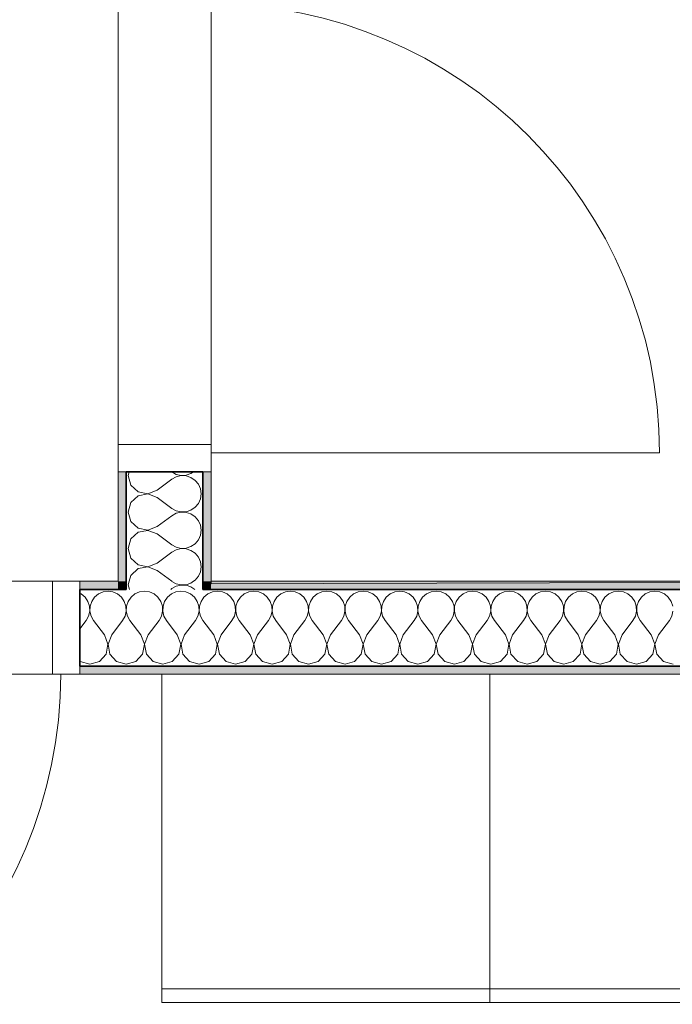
# Model space of a CAD drawing. Header units: metres. Extents: x -7.1 to 26.5, y -14.7 to 18.1.
# Tile 89 of 182: x 13.8 to 15, y -0.2 to 1.6. Entities that reach past the tile are written whole.
import ezdxf

# ---------------------------------------------------------------- set-up
doc = ezdxf.new("R2010")
doc.units = ezdxf.units.M
doc.header["$PDMODE"] = 65
doc.linetypes.add('AUSGEZOGEN', pattern=[0])
for name, color, linetype in [('XR$1$010 Türen', 7, 'AUSGEZOGEN'), ('XR$1$015 Innenwände', 7, 'AUSGEZOGEN'), ('XR$1$015 Innenwände Schichttrennlinien', 7, 'AUSGEZOGEN'), ('XR$1$065 Möbel Einrichtung', 7, 'AUSGEZOGEN'), ('XR$1$080 Raumdefinitionen Kontur', 7, 'AUSGEZOGEN'), ('XR$2$105 Bemassungen 100', 7, 'AUSGEZOGEN'), ('XR$3$015 Innenwände Bauteilschraffuren', 7, 'AUSGEZOGEN')]:
    doc.layers.add(name, color=color, linetype=linetype)
doc.styles.add('ARIAL', font='arial.ttf')
doc.dimstyles.new('DIMSTYLE_3', dxfattribs={"dimtxt": 0.2, "dimasz": 0.3, "dimexe": 0, "dimexo": 0, "dimgap": 0.1, "dimtad": 2, "dimrnd": 0.005, "dimzin": 4, "dimdsep": 46, "dimtxsty": 'ARIAL', "dimblk1": 'ALL_ML_STRICH', "dimblk2": 'ALL_ML_STRICH', "dimsah": 1, "dimcen": 0, "dimclrd": 7, "dimclre": 7, "dimclrt": 7, "dimadec": 0, "dimazin": 0, "dimtfac": 1, "dimtdec": 0, "dimtix": 1, "dimtmove": 2, "dimatfit": 3, "dimfxl": 0, "dimtzin": 0, "dimlwd": 0, "dimlwe": 18, "dimarcsym": 0})

# ---------------------------------------------------------------- blocks, each defined once
blk = doc.blocks.new('ALL_ML_STRICH')
at = {"color": 0, "linetype": 'ByBlock', "lineweight": -2}
for p, q in [((0, -0.5), (0, 0.5)), ((-0.3, -0.3), (0.3, 0.3)), ((-1, 0), (0.5, 0))]:
    blk.add_line(p, q, dxfattribs=at)
blk = doc.blocks.new('*D212')
at = {"layer": 'DEFPOINTS', "color": 7, "linetype": 'AUSGEZOGEN', "lineweight": 18, "transparency": 33554687}
for p in [(15.9718, -0.1778), (14.0318, -0.5792), (14.0318, -0.7062)]:
    blk.add_point(p, dxfattribs=at)
at = {"layer": 'XR$2$105 Bemassungen 100', "color": 7, "linetype": 'AUSGEZOGEN', "lineweight": -2, "transparency": 33554687}
for p, q in [((14.0318, -0.5792), (14.0318, -0.5792)), ((14.0318, -0.5792), (15.9718, -0.5792)), ((15.9718, -0.5792), (15.9718, -0.5792))]:
    blk.add_line(p, q, dxfattribs=at)
at = {"layer": 'XR$2$105 Bemassungen 100', "color": 7, "linetype": 'AUSGEZOGEN', "lineweight": 18, "transparency": 33554687, "xscale": 0.3, "yscale": 0.3, "zscale": 0.3, "rotation": 180}
blk.add_blockref('ALL_ML_STRICH', (14.0318, -0.5792), dxfattribs=at)
at = {"layer": 'XR$2$105 Bemassungen 100', "color": 7, "linetype": 'AUSGEZOGEN', "lineweight": 18, "transparency": 33554687, "xscale": 0.3, "yscale": 0.3, "zscale": 0.3}
blk.add_blockref('ALL_ML_STRICH', (15.9718, -0.5792), dxfattribs=at)
at = {"layer": 'XR$2$105 Bemassungen 100', "color": 7, "linetype": 'AUSGEZOGEN', "lineweight": 18, "transparency": 33554687, "insert": (15.0137, -0.3758), "char_height": 0.2, "width": 0.64, "attachment_point": 5, "style": 'ARIAL'}
blk.add_mtext('\\W0.80;\\A1;{\\A1;{1.94\\H0.132000;\\S^ ;}}', dxfattribs=at)
blk = doc.blocks.new('COMPLEXOBJECT_185')
at = {"layer": 'XR$3$015 Innenwände Bauteilschraffuren', "color": 8, "linetype": 'AUSGEZOGEN', "lineweight": 13, "transparency": 33554687}
for p, q in [((13.972, 0.5735), (13.9701, 0.5667)), ((13.9701, 0.5667), (13.9724, 0.5585)), ((14.0481, 0.5585), (14.0501, 0.56)), ((14.0499, 0.5735), (14.0501, 0.5733)), ((14.0501, 0.5733), (14.0581, 0.5689)), ((14.0581, 0.5645), (14.0501, 0.56)), ((14.0581, 0.5689), (14.0671, 0.5668)), ((14.0671, 0.5665), (14.0581, 0.5645)), ((14.0671, 0.5668), (14.0763, 0.5672)), ((14.0763, 0.5661), (14.0671, 0.5665)), ((14.0763, 0.5672), (14.085, 0.5702)), ((14.085, 0.5631), (14.0763, 0.5661)), ((14.085, 0.5702), (14.0898, 0.5735)), ((14.0918, 0.5585), (14.085, 0.5631))]:
    blk.add_line(p, q, dxfattribs=at)
blk = doc.blocks.new('COMPLEXOBJECT_189')
at = {"layer": 'XR$3$015 Innenwände Bauteilschraffuren', "color": 8, "linetype": 'AUSGEZOGEN', "lineweight": 13, "transparency": 33554687}
for p, q in [((13.972, 0.7735), (13.9701, 0.7667)), ((13.9701, 0.7667), (13.9751, 0.7491)), ((14.0234, 0.74), (14.0501, 0.76)), ((14.0499, 0.7735), (14.0501, 0.7733)), ((14.0501, 0.7733), (14.0581, 0.7689)), ((14.0581, 0.7645), (14.0501, 0.76)), ((14.0581, 0.7689), (14.0671, 0.7668)), ((14.0671, 0.7665), (14.0581, 0.7645)), ((14.0671, 0.7668), (14.0763, 0.7672)), ((14.0763, 0.7661), (14.0671, 0.7665)), ((14.0763, 0.7672), (14.085, 0.7702)), ((14.085, 0.7631), (14.0763, 0.7661)), ((14.085, 0.7702), (14.0898, 0.7735)), ((14.0926, 0.7579), (14.085, 0.7631)), ((14.0985, 0.7509), (14.0926, 0.7579)), ((13.9751, 0.7491), (13.9885, 0.7369)), ((14.0064, 0.7335), (14.0234, 0.74)), ((14.1022, 0.7424), (14.0985, 0.7509)), ((14.1034, 0.7333), (14.1022, 0.7424)), ((13.9885, 0.7298), (13.9751, 0.7175)), ((13.9885, 0.7369), (14.0064, 0.7335)), ((14.0064, 0.7332), (13.9885, 0.7298)), ((14.0234, 0.7267), (14.0064, 0.7332)), ((14.0234, 0.7267), (14.0501, 0.7067)), ((14.0985, 0.7158), (14.1022, 0.7242)), ((14.1022, 0.7242), (14.1034, 0.7333)), ((13.9751, 0.7175), (13.9701, 0.7)), ((14.0501, 0.7067), (14.0581, 0.7022)), ((14.0581, 0.7022), (14.0671, 0.7001)), ((14.0763, 0.7006), (14.085, 0.7035)), ((14.085, 0.7035), (14.0926, 0.7087)), ((14.0926, 0.7087), (14.0985, 0.7158)), ((13.9701, 0.7), (13.9751, 0.6825)), ((14.0234, 0.6733), (14.0501, 0.6933)), ((14.0581, 0.6978), (14.0501, 0.6933)), ((14.0671, 0.6999), (14.0581, 0.6978)), ((14.0671, 0.7001), (14.0763, 0.7006)), ((14.0763, 0.6994), (14.0671, 0.6999)), ((14.085, 0.6965), (14.0763, 0.6994)), ((14.0926, 0.6913), (14.085, 0.6965)), ((14.0985, 0.6842), (14.0926, 0.6913)), ((14.1022, 0.6758), (14.0985, 0.6842)), ((13.9751, 0.6825), (13.9885, 0.6702)), ((13.9885, 0.6702), (14.0064, 0.6668)), ((14.0064, 0.6665), (13.9885, 0.6631)), ((14.0064, 0.6668), (14.0234, 0.6733)), ((14.0234, 0.66), (14.0064, 0.6665)), ((14.1034, 0.6667), (14.1022, 0.6758)), ((14.1022, 0.6576), (14.1034, 0.6667)), ((13.9751, 0.6509), (13.9701, 0.6333)), ((13.9885, 0.6631), (13.9751, 0.6509)), ((14.0234, 0.66), (14.0501, 0.64)), ((14.0926, 0.6421), (14.0985, 0.6491)), ((14.0985, 0.6491), (14.1022, 0.6576)), ((13.9701, 0.6333), (13.9751, 0.6158)), ((14.0501, 0.64), (14.0581, 0.6355)), ((14.0581, 0.6311), (14.0501, 0.6267)), ((14.0581, 0.6355), (14.0671, 0.6335)), ((14.0671, 0.6332), (14.0581, 0.6311)), ((14.0671, 0.6335), (14.0763, 0.6339)), ((14.0763, 0.6328), (14.0671, 0.6332)), ((14.0763, 0.6339), (14.085, 0.6369)), ((14.085, 0.6298), (14.0763, 0.6328)), ((14.085, 0.6369), (14.0926, 0.6421)), ((13.9751, 0.6158), (13.9885, 0.6035)), ((14.0234, 0.6067), (14.0501, 0.6267)), ((14.0926, 0.6246), (14.085, 0.6298)), ((14.0985, 0.6175), (14.0926, 0.6246)), ((14.1022, 0.6091), (14.0985, 0.6175)), ((13.9885, 0.5965), (13.9751, 0.5842)), ((13.9885, 0.6035), (14.0064, 0.6001)), ((14.0064, 0.5999), (13.9885, 0.5965)), ((14.0064, 0.6001), (14.0234, 0.6067)), ((14.0234, 0.5933), (14.0064, 0.5999)), ((14.1034, 0.6), (14.1022, 0.6091)), ((14.1022, 0.5909), (14.1034, 0.6)), ((13.9751, 0.5842), (13.972, 0.5735)), ((14.0234, 0.5933), (14.0499, 0.5735)), ((14.0926, 0.5754), (14.0985, 0.5825)), ((14.0985, 0.5825), (14.1022, 0.5909)), ((14.0898, 0.5735), (14.0926, 0.5754))]:
    blk.add_line(p, q, dxfattribs=at)
blk = doc.blocks.new('COMPLEXOBJECT_200')
at = {"layer": 'XR$3$015 Innenwände Bauteilschraffuren', "color": 8, "linetype": 'AUSGEZOGEN', "lineweight": 13, "transparency": 33554687}
for p, q in [((13.8842, 0.5502), (13.8818, 0.5513)), ((13.8913, 0.5443), (13.8842, 0.5502)), ((13.8965, 0.5367), (13.8913, 0.5443)), ((13.9087, 0.5443), (13.9035, 0.5367)), ((13.9158, 0.5502), (13.9087, 0.5443)), ((13.9242, 0.5539), (13.9158, 0.5502)), ((13.9333, 0.5552), (13.9242, 0.5539)), ((13.9424, 0.5539), (13.9333, 0.5552)), ((13.9509, 0.5502), (13.9424, 0.5539)), ((13.9579, 0.5443), (13.9509, 0.5502)), ((13.9631, 0.5367), (13.9579, 0.5443)), ((13.8994, 0.528), (13.8965, 0.5367)), ((13.8999, 0.5188), (13.8994, 0.528)), ((13.9006, 0.528), (13.9001, 0.5188)), ((13.9035, 0.5367), (13.9006, 0.528)), ((13.9661, 0.528), (13.9631, 0.5367)), ((13.9665, 0.5188), (13.9661, 0.528)), ((13.8933, 0.5018), (13.8978, 0.5099)), ((13.8978, 0.5099), (13.8999, 0.5188)), ((13.9001, 0.5188), (13.9022, 0.5099)), ((13.9022, 0.5099), (13.9067, 0.5018)), ((13.96, 0.5018), (13.9645, 0.5099)), ((13.9645, 0.5099), (13.9665, 0.5188)), ((13.8818, 0.4864), (13.8933, 0.5018)), ((13.9267, 0.4752), (13.9067, 0.5018)), ((13.94, 0.4752), (13.96, 0.5018)), ((13.9332, 0.4582), (13.9267, 0.4752)), ((13.94, 0.4752), (13.9335, 0.4582)), ((13.9298, 0.4403), (13.9332, 0.4582)), ((13.9335, 0.4582), (13.9369, 0.4403)), ((13.9175, 0.4268), (13.9298, 0.4403)), ((13.9369, 0.4403), (13.9491, 0.4268)), ((13.8818, 0.4276), (13.8825, 0.4268)), ((13.8825, 0.4268), (13.9, 0.4218)), ((13.9, 0.4218), (13.9175, 0.4268)), ((13.9491, 0.4268), (13.9667, 0.4218)), ((13.9667, 0.4218), (13.9668, 0.4219))]:
    blk.add_line(p, q, dxfattribs=at)
blk = doc.blocks.new('COMPLEXOBJECT_201')
at = {"layer": 'XR$3$015 Innenwände Bauteilschraffuren', "color": 8, "linetype": 'AUSGEZOGEN', "lineweight": 13, "transparency": 33554687}
for p, q in [((13.9754, 0.5443), (13.9702, 0.5367)), ((13.9825, 0.5502), (13.9754, 0.5443)), ((13.9909, 0.5539), (13.9825, 0.5502)), ((14, 0.5552), (13.9909, 0.5539)), ((14.0091, 0.5539), (14, 0.5552)), ((14.0175, 0.5502), (14.0091, 0.5539)), ((14.0246, 0.5443), (14.0175, 0.5502)), ((14.0298, 0.5367), (14.0246, 0.5443)), ((14.0421, 0.5443), (14.0369, 0.5367)), ((14.0491, 0.5502), (14.0421, 0.5443)), ((14.0576, 0.5539), (14.0491, 0.5502)), ((14.0667, 0.5552), (14.0576, 0.5539)), ((14.0758, 0.5539), (14.0667, 0.5552)), ((14.0842, 0.5502), (14.0758, 0.5539)), ((14.0913, 0.5443), (14.0842, 0.5502)), ((14.0965, 0.5367), (14.0913, 0.5443)), ((14.1068, 0.5415), (14.1035, 0.5367)), ((13.9672, 0.528), (13.9668, 0.5188)), ((13.9702, 0.5367), (13.9672, 0.528)), ((14.0328, 0.528), (14.0298, 0.5367)), ((14.0332, 0.5188), (14.0328, 0.528)), ((14.0339, 0.528), (14.0335, 0.5188)), ((14.0369, 0.5367), (14.0339, 0.528)), ((14.0994, 0.528), (14.0965, 0.5367)), ((14.0999, 0.5188), (14.0994, 0.528)), ((14.1006, 0.528), (14.1001, 0.5188)), ((14.1035, 0.5367), (14.1006, 0.528)), ((13.9668, 0.5188), (13.9689, 0.5099)), ((13.9689, 0.5099), (13.9733, 0.5018)), ((14.0267, 0.5018), (14.0311, 0.5099)), ((14.0311, 0.5099), (14.0332, 0.5188)), ((14.0335, 0.5188), (14.0355, 0.5099)), ((14.0355, 0.5099), (14.04, 0.5018)), ((14.0933, 0.5018), (14.0978, 0.5099)), ((14.0978, 0.5099), (14.0999, 0.5188)), ((14.1001, 0.5188), (14.1022, 0.5099)), ((14.1022, 0.5099), (14.1067, 0.5018)), ((13.9933, 0.4752), (13.9733, 0.5018)), ((14.0067, 0.4752), (14.0267, 0.5018)), ((14.06, 0.4752), (14.04, 0.5018)), ((14.0733, 0.4752), (14.0933, 0.5018)), ((14.1068, 0.5017), (14.1067, 0.5018)), ((13.9999, 0.4582), (13.9933, 0.4752)), ((14.0067, 0.4752), (14.0001, 0.4582)), ((14.0665, 0.4582), (14.06, 0.4752)), ((14.0733, 0.4752), (14.0668, 0.4582)), ((13.9965, 0.4403), (13.9999, 0.4582)), ((14.0001, 0.4582), (14.0035, 0.4403)), ((14.0631, 0.4403), (14.0665, 0.4582)), ((14.0668, 0.4582), (14.0702, 0.4403)), ((13.9842, 0.4268), (13.9965, 0.4403)), ((14.0035, 0.4403), (14.0158, 0.4268)), ((14.0509, 0.4268), (14.0631, 0.4403)), ((14.0702, 0.4403), (14.0825, 0.4268)), ((13.9668, 0.4219), (13.9842, 0.4268)), ((14.0158, 0.4268), (14.0333, 0.4218)), ((14.0333, 0.4218), (14.0509, 0.4268)), ((14.0825, 0.4268), (14.1, 0.4218)), ((14.1, 0.4218), (14.1068, 0.4238))]:
    blk.add_line(p, q, dxfattribs=at)
blk = doc.blocks.new('COMPLEXOBJECT_202')
at = {"layer": 'XR$3$015 Innenwände Bauteilschraffuren', "color": 8, "linetype": 'AUSGEZOGEN', "lineweight": 13, "transparency": 33554687}
for p, q in [((14.1087, 0.5443), (14.1068, 0.5415)), ((14.1158, 0.5502), (14.1087, 0.5443)), ((14.1242, 0.5539), (14.1158, 0.5502)), ((14.1333, 0.5552), (14.1242, 0.5539)), ((14.1424, 0.5539), (14.1333, 0.5552)), ((14.1509, 0.5502), (14.1424, 0.5539)), ((14.1579, 0.5443), (14.1509, 0.5502)), ((14.1631, 0.5367), (14.1579, 0.5443)), ((14.1754, 0.5443), (14.1702, 0.5367)), ((14.1825, 0.5502), (14.1754, 0.5443)), ((14.1909, 0.5539), (14.1825, 0.5502)), ((14.2, 0.5552), (14.1909, 0.5539)), ((14.2091, 0.5539), (14.2, 0.5552)), ((14.2175, 0.5502), (14.2091, 0.5539)), ((14.2246, 0.5443), (14.2175, 0.5502)), ((14.2298, 0.5367), (14.2246, 0.5443)), ((14.2421, 0.5443), (14.2369, 0.5367)), ((14.2491, 0.5502), (14.2421, 0.5443)), ((14.2576, 0.5539), (14.2491, 0.5502)), ((14.2667, 0.5552), (14.2576, 0.5539)), ((14.2758, 0.5539), (14.2667, 0.5552)), ((14.2842, 0.5502), (14.2758, 0.5539)), ((14.2913, 0.5443), (14.2842, 0.5502)), ((14.2965, 0.5367), (14.2913, 0.5443)), ((14.3087, 0.5443), (14.3035, 0.5367)), ((14.3158, 0.5502), (14.3087, 0.5443)), ((14.3242, 0.5539), (14.3158, 0.5502)), ((14.3333, 0.5552), (14.3242, 0.5539)), ((14.3424, 0.5539), (14.3333, 0.5552)), ((14.3509, 0.5502), (14.3424, 0.5539)), ((14.3579, 0.5443), (14.3509, 0.5502)), ((14.3631, 0.5367), (14.3579, 0.5443)), ((14.3754, 0.5443), (14.3702, 0.5367)), ((14.3825, 0.5502), (14.3754, 0.5443)), ((14.3909, 0.5539), (14.3825, 0.5502)), ((14.4, 0.5552), (14.3909, 0.5539)), ((14.4091, 0.5539), (14.4, 0.5552)), ((14.4175, 0.5502), (14.4091, 0.5539)), ((14.4246, 0.5443), (14.4175, 0.5502)), ((14.4298, 0.5367), (14.4246, 0.5443)), ((14.4421, 0.5443), (14.4369, 0.5367)), ((14.4491, 0.5502), (14.4421, 0.5443)), ((14.4576, 0.5539), (14.4491, 0.5502)), ((14.4667, 0.5552), (14.4576, 0.5539)), ((14.4758, 0.5539), (14.4667, 0.5552)), ((14.4842, 0.5502), (14.4758, 0.5539)), ((14.4913, 0.5443), (14.4842, 0.5502)), ((14.4965, 0.5367), (14.4913, 0.5443)), ((14.5087, 0.5443), (14.5035, 0.5367)), ((14.5158, 0.5502), (14.5087, 0.5443)), ((14.5242, 0.5539), (14.5158, 0.5502)), ((14.5333, 0.5552), (14.5242, 0.5539)), ((14.5424, 0.5539), (14.5333, 0.5552)), ((14.5509, 0.5502), (14.5424, 0.5539)), ((14.5579, 0.5443), (14.5509, 0.5502)), ((14.5631, 0.5367), (14.5579, 0.5443)), ((14.5754, 0.5443), (14.5702, 0.5367)), ((14.5825, 0.5502), (14.5754, 0.5443)), ((14.5909, 0.5539), (14.5825, 0.5502)), ((14.6, 0.5552), (14.5909, 0.5539)), ((14.6091, 0.5539), (14.6, 0.5552)), ((14.6175, 0.5502), (14.6091, 0.5539)), ((14.6246, 0.5443), (14.6175, 0.5502)), ((14.6298, 0.5367), (14.6246, 0.5443)), ((14.6421, 0.5443), (14.6369, 0.5367)), ((14.6491, 0.5502), (14.6421, 0.5443)), ((14.6576, 0.5539), (14.6491, 0.5502)), ((14.6667, 0.5552), (14.6576, 0.5539)), ((14.6758, 0.5539), (14.6667, 0.5552)), ((14.6842, 0.5502), (14.6758, 0.5539)), ((14.6913, 0.5443), (14.6842, 0.5502)), ((14.6965, 0.5367), (14.6913, 0.5443)), ((14.7087, 0.5443), (14.7035, 0.5367)), ((14.7158, 0.5502), (14.7087, 0.5443)), ((14.7242, 0.5539), (14.7158, 0.5502)), ((14.7333, 0.5552), (14.7242, 0.5539)), ((14.7424, 0.5539), (14.7333, 0.5552)), ((14.7509, 0.5502), (14.7424, 0.5539)), ((14.7579, 0.5443), (14.7509, 0.5502)), ((14.7631, 0.5367), (14.7579, 0.5443)), ((14.7754, 0.5443), (14.7702, 0.5367)), ((14.7825, 0.5502), (14.7754, 0.5443)), ((14.7909, 0.5539), (14.7825, 0.5502)), ((14.8, 0.5552), (14.7909, 0.5539)), ((14.8091, 0.5539), (14.8, 0.5552)), ((14.8175, 0.5502), (14.8091, 0.5539)), ((14.8246, 0.5443), (14.8175, 0.5502)), ((14.8298, 0.5367), (14.8246, 0.5443)), ((14.8421, 0.5443), (14.8369, 0.5367)), ((14.8491, 0.5502), (14.8421, 0.5443)), ((14.8576, 0.5539), (14.8491, 0.5502)), ((14.8667, 0.5552), (14.8576, 0.5539)), ((14.8758, 0.5539), (14.8667, 0.5552)), ((14.8842, 0.5502), (14.8758, 0.5539)), ((14.8913, 0.5443), (14.8842, 0.5502)), ((14.8965, 0.5367), (14.8913, 0.5443)), ((14.9087, 0.5443), (14.9035, 0.5367)), ((14.9158, 0.5502), (14.9087, 0.5443)), ((14.9242, 0.5539), (14.9158, 0.5502)), ((14.9333, 0.5552), (14.9242, 0.5539)), ((14.9424, 0.5539), (14.9333, 0.5552)), ((14.9509, 0.5502), (14.9424, 0.5539)), ((14.9579, 0.5443), (14.9509, 0.5502)), ((14.9631, 0.5367), (14.9579, 0.5443)), ((14.1661, 0.528), (14.1631, 0.5367)), ((14.1665, 0.5188), (14.1661, 0.528)), ((14.1672, 0.528), (14.1668, 0.5188)), ((14.1702, 0.5367), (14.1672, 0.528)), ((14.2328, 0.528), (14.2298, 0.5367)), ((14.2332, 0.5188), (14.2328, 0.528)), ((14.2339, 0.528), (14.2335, 0.5188)), ((14.2369, 0.5367), (14.2339, 0.528)), ((14.2994, 0.528), (14.2965, 0.5367)), ((14.2999, 0.5188), (14.2994, 0.528)), ((14.3006, 0.528), (14.3001, 0.5188)), ((14.3035, 0.5367), (14.3006, 0.528)), ((14.3661, 0.528), (14.3631, 0.5367)), ((14.3665, 0.5188), (14.3661, 0.528)), ((14.3672, 0.528), (14.3668, 0.5188)), ((14.3702, 0.5367), (14.3672, 0.528)), ((14.4328, 0.528), (14.4298, 0.5367)), ((14.4332, 0.5188), (14.4328, 0.528)), ((14.4339, 0.528), (14.4335, 0.5188)), ((14.4369, 0.5367), (14.4339, 0.528)), ((14.4994, 0.528), (14.4965, 0.5367)), ((14.4999, 0.5188), (14.4994, 0.528)), ((14.5006, 0.528), (14.5001, 0.5188)), ((14.5035, 0.5367), (14.5006, 0.528)), ((14.5661, 0.528), (14.5631, 0.5367)), ((14.5665, 0.5188), (14.5661, 0.528)), ((14.5672, 0.528), (14.5668, 0.5188)), ((14.5702, 0.5367), (14.5672, 0.528)), ((14.6328, 0.528), (14.6298, 0.5367)), ((14.6332, 0.5188), (14.6328, 0.528)), ((14.6339, 0.528), (14.6335, 0.5188)), ((14.6369, 0.5367), (14.6339, 0.528)), ((14.6994, 0.528), (14.6965, 0.5367)), ((14.6999, 0.5188), (14.6994, 0.528)), ((14.7006, 0.528), (14.7001, 0.5188)), ((14.7035, 0.5367), (14.7006, 0.528)), ((14.7661, 0.528), (14.7631, 0.5367)), ((14.7665, 0.5188), (14.7661, 0.528)), ((14.7672, 0.528), (14.7668, 0.5188)), ((14.7702, 0.5367), (14.7672, 0.528)), ((14.8328, 0.528), (14.8298, 0.5367)), ((14.8332, 0.5188), (14.8328, 0.528)), ((14.8339, 0.528), (14.8335, 0.5188)), ((14.8369, 0.5367), (14.8339, 0.528)), ((14.8994, 0.528), (14.8965, 0.5367)), ((14.8999, 0.5188), (14.8994, 0.528)), ((14.9006, 0.528), (14.9001, 0.5188)), ((14.9035, 0.5367), (14.9006, 0.528)), ((14.9661, 0.528), (14.9631, 0.5367)), ((14.16, 0.5018), (14.1645, 0.5099)), ((14.1645, 0.5099), (14.1665, 0.5188)), ((14.1668, 0.5188), (14.1689, 0.5099)), ((14.1689, 0.5099), (14.1733, 0.5018)), ((14.2267, 0.5018), (14.2311, 0.5099)), ((14.2311, 0.5099), (14.2332, 0.5188)), ((14.2335, 0.5188), (14.2355, 0.5099)), ((14.2355, 0.5099), (14.24, 0.5018)), ((14.2933, 0.5018), (14.2978, 0.5099)), ((14.2978, 0.5099), (14.2999, 0.5188)), ((14.3001, 0.5188), (14.3022, 0.5099)), ((14.3022, 0.5099), (14.3067, 0.5018)), ((14.36, 0.5018), (14.3645, 0.5099)), ((14.3645, 0.5099), (14.3665, 0.5188)), ((14.3668, 0.5188), (14.3689, 0.5099)), ((14.3689, 0.5099), (14.3733, 0.5018)), ((14.4267, 0.5018), (14.4311, 0.5099)), ((14.4311, 0.5099), (14.4332, 0.5188)), ((14.4335, 0.5188), (14.4355, 0.5099)), ((14.4355, 0.5099), (14.44, 0.5018)), ((14.4933, 0.5018), (14.4978, 0.5099)), ((14.4978, 0.5099), (14.4999, 0.5188)), ((14.5001, 0.5188), (14.5022, 0.5099)), ((14.5022, 0.5099), (14.5067, 0.5018)), ((14.56, 0.5018), (14.5645, 0.5099)), ((14.5645, 0.5099), (14.5665, 0.5188)), ((14.5668, 0.5188), (14.5689, 0.5099)), ((14.5689, 0.5099), (14.5733, 0.5018)), ((14.6267, 0.5018), (14.6311, 0.5099)), ((14.6311, 0.5099), (14.6332, 0.5188)), ((14.6335, 0.5188), (14.6355, 0.5099)), ((14.6355, 0.5099), (14.64, 0.5018)), ((14.6933, 0.5018), (14.6978, 0.5099)), ((14.6978, 0.5099), (14.6999, 0.5188)), ((14.7001, 0.5188), (14.7022, 0.5099)), ((14.7022, 0.5099), (14.7067, 0.5018)), ((14.76, 0.5018), (14.7645, 0.5099)), ((14.7645, 0.5099), (14.7665, 0.5188)), ((14.7668, 0.5188), (14.7689, 0.5099)), ((14.7689, 0.5099), (14.7733, 0.5018)), ((14.8267, 0.5018), (14.8311, 0.5099)), ((14.8311, 0.5099), (14.8332, 0.5188)), ((14.8335, 0.5188), (14.8355, 0.5099)), ((14.8355, 0.5099), (14.84, 0.5018)), ((14.8933, 0.5018), (14.8978, 0.5099)), ((14.8978, 0.5099), (14.8999, 0.5188)), ((14.9001, 0.5188), (14.9022, 0.5099)), ((14.9022, 0.5099), (14.9067, 0.5018)), ((14.96, 0.5018), (14.9645, 0.5099)), ((14.9645, 0.5099), (14.9665, 0.5188)), ((14.1267, 0.4752), (14.1068, 0.5017)), ((14.14, 0.4752), (14.16, 0.5018)), ((14.1933, 0.4752), (14.1733, 0.5018)), ((14.2067, 0.4752), (14.2267, 0.5018)), ((14.26, 0.4752), (14.24, 0.5018)), ((14.2733, 0.4752), (14.2933, 0.5018)), ((14.3267, 0.4752), (14.3067, 0.5018)), ((14.34, 0.4752), (14.36, 0.5018)), ((14.3933, 0.4752), (14.3733, 0.5018)), ((14.4067, 0.4752), (14.4267, 0.5018)), ((14.46, 0.4752), (14.44, 0.5018)), ((14.4733, 0.4752), (14.4933, 0.5018)), ((14.5267, 0.4752), (14.5067, 0.5018)), ((14.54, 0.4752), (14.56, 0.5018)), ((14.5933, 0.4752), (14.5733, 0.5018)), ((14.6067, 0.4752), (14.6267, 0.5018)), ((14.66, 0.4752), (14.64, 0.5018)), ((14.6733, 0.4752), (14.6933, 0.5018)), ((14.7267, 0.4752), (14.7067, 0.5018)), ((14.74, 0.4752), (14.76, 0.5018)), ((14.7933, 0.4752), (14.7733, 0.5018)), ((14.8067, 0.4752), (14.8267, 0.5018)), ((14.86, 0.4752), (14.84, 0.5018)), ((14.8733, 0.4752), (14.8933, 0.5018)), ((14.9267, 0.4752), (14.9067, 0.5018)), ((14.94, 0.4752), (14.96, 0.5018)), ((14.1332, 0.4582), (14.1267, 0.4752)), ((14.14, 0.4752), (14.1335, 0.4582)), ((14.1999, 0.4582), (14.1933, 0.4752)), ((14.2067, 0.4752), (14.2001, 0.4582)), ((14.2665, 0.4582), (14.26, 0.4752)), ((14.2733, 0.4752), (14.2668, 0.4582)), ((14.3332, 0.4582), (14.3267, 0.4752)), ((14.34, 0.4752), (14.3335, 0.4582)), ((14.3999, 0.4582), (14.3933, 0.4752)), ((14.4067, 0.4752), (14.4001, 0.4582)), ((14.4665, 0.4582), (14.46, 0.4752)), ((14.4733, 0.4752), (14.4668, 0.4582)), ((14.5332, 0.4582), (14.5267, 0.4752)), ((14.54, 0.4752), (14.5335, 0.4582)), ((14.5999, 0.4582), (14.5933, 0.4752)), ((14.6067, 0.4752), (14.6001, 0.4582)), ((14.6665, 0.4582), (14.66, 0.4752)), ((14.6733, 0.4752), (14.6668, 0.4582)), ((14.7332, 0.4582), (14.7267, 0.4752)), ((14.74, 0.4752), (14.7335, 0.4582)), ((14.7999, 0.4582), (14.7933, 0.4752)), ((14.8067, 0.4752), (14.8001, 0.4582)), ((14.8665, 0.4582), (14.86, 0.4752)), ((14.8733, 0.4752), (14.8668, 0.4582)), ((14.9332, 0.4582), (14.9267, 0.4752)), ((14.94, 0.4752), (14.9335, 0.4582)), ((14.1298, 0.4403), (14.1332, 0.4582)), ((14.1335, 0.4582), (14.1369, 0.4403)), ((14.1965, 0.4403), (14.1999, 0.4582)), ((14.2001, 0.4582), (14.2035, 0.4403)), ((14.2631, 0.4403), (14.2665, 0.4582)), ((14.2668, 0.4582), (14.2702, 0.4403)), ((14.3298, 0.4403), (14.3332, 0.4582)), ((14.3335, 0.4582), (14.3369, 0.4403)), ((14.3965, 0.4403), (14.3999, 0.4582)), ((14.4001, 0.4582), (14.4035, 0.4403)), ((14.4631, 0.4403), (14.4665, 0.4582)), ((14.4668, 0.4582), (14.4702, 0.4403)), ((14.5298, 0.4403), (14.5332, 0.4582)), ((14.5335, 0.4582), (14.5369, 0.4403)), ((14.5965, 0.4403), (14.5999, 0.4582)), ((14.6001, 0.4582), (14.6035, 0.4403)), ((14.6631, 0.4403), (14.6665, 0.4582)), ((14.6668, 0.4582), (14.6702, 0.4403)), ((14.7298, 0.4403), (14.7332, 0.4582)), ((14.7335, 0.4582), (14.7369, 0.4403)), ((14.7965, 0.4403), (14.7999, 0.4582)), ((14.8001, 0.4582), (14.8035, 0.4403)), ((14.8631, 0.4403), (14.8665, 0.4582)), ((14.8668, 0.4582), (14.8702, 0.4403)), ((14.9298, 0.4403), (14.9332, 0.4582)), ((14.9335, 0.4582), (14.9369, 0.4403)), ((14.1175, 0.4268), (14.1298, 0.4403)), ((14.1369, 0.4403), (14.1491, 0.4268)), ((14.1842, 0.4268), (14.1965, 0.4403)), ((14.2035, 0.4403), (14.2158, 0.4268)), ((14.2509, 0.4268), (14.2631, 0.4403)), ((14.2702, 0.4403), (14.2825, 0.4268)), ((14.3175, 0.4268), (14.3298, 0.4403)), ((14.3369, 0.4403), (14.3491, 0.4268)), ((14.3842, 0.4268), (14.3965, 0.4403)), ((14.4035, 0.4403), (14.4158, 0.4268)), ((14.4509, 0.4268), (14.4631, 0.4403)), ((14.4702, 0.4403), (14.4825, 0.4268)), ((14.5175, 0.4268), (14.5298, 0.4403)), ((14.5369, 0.4403), (14.5491, 0.4268)), ((14.5842, 0.4268), (14.5965, 0.4403)), ((14.6035, 0.4403), (14.6158, 0.4268)), ((14.6509, 0.4268), (14.6631, 0.4403)), ((14.6702, 0.4403), (14.6825, 0.4268)), ((14.7175, 0.4268), (14.7298, 0.4403)), ((14.7369, 0.4403), (14.7491, 0.4268)), ((14.7842, 0.4268), (14.7965, 0.4403)), ((14.8035, 0.4403), (14.8158, 0.4268)), ((14.8509, 0.4268), (14.8631, 0.4403)), ((14.8702, 0.4403), (14.8825, 0.4268)), ((14.9175, 0.4268), (14.9298, 0.4403)), ((14.9369, 0.4403), (14.9491, 0.4268)), ((14.1068, 0.4238), (14.1175, 0.4268)), ((14.1491, 0.4268), (14.1667, 0.4218)), ((14.1667, 0.4218), (14.1842, 0.4268)), ((14.2158, 0.4268), (14.2333, 0.4218)), ((14.2333, 0.4218), (14.2509, 0.4268)), ((14.2825, 0.4268), (14.3, 0.4218)), ((14.3, 0.4218), (14.3175, 0.4268)), ((14.3491, 0.4268), (14.3667, 0.4218)), ((14.3667, 0.4218), (14.3842, 0.4268)), ((14.4158, 0.4268), (14.4333, 0.4218)), ((14.4333, 0.4218), (14.4509, 0.4268)), ((14.4825, 0.4268), (14.5, 0.4218)), ((14.5, 0.4218), (14.5175, 0.4268)), ((14.5491, 0.4268), (14.5667, 0.4218)), ((14.5667, 0.4218), (14.5842, 0.4268)), ((14.6158, 0.4268), (14.6333, 0.4218)), ((14.6333, 0.4218), (14.6509, 0.4268)), ((14.6825, 0.4268), (14.7, 0.4218)), ((14.7, 0.4218), (14.7175, 0.4268)), ((14.7491, 0.4268), (14.7667, 0.4218)), ((14.7667, 0.4218), (14.7842, 0.4268)), ((14.8158, 0.4268), (14.8333, 0.4218)), ((14.8333, 0.4218), (14.8509, 0.4268)), ((14.8825, 0.4268), (14.9, 0.4218)), ((14.9, 0.4218), (14.9175, 0.4268)), ((14.9491, 0.4268), (14.9667, 0.4218))]:
    blk.add_line(p, q, dxfattribs=at)

msp = doc.modelspace()

# ---------------------------------------------------------------- hatches: boundary and pattern name
at = {"layer": 'XR$3$015 Innenwände Bauteilschraffuren', "linetype": 'AUSGEZOGEN', "lineweight": 13, "true_color": 0x202020, "transparency": 33554687}
for points in [[(13.9518, 0.5735), (13.9668, 0.5735), (13.9668, 0.7735), (13.9518, 0.7735)], [(14.1068, 0.7735), (14.1068, 0.5735), (14.1218, 0.5735), (14.1218, 0.7735)], [(13.8818, 0.5585), (13.9518, 0.5585), (13.9518, 0.5735), (13.8818, 0.5735)], [(13.9668, 0.5735), (13.9518, 0.5735), (13.9518, 0.5585), (13.9668, 0.5585)], [(14.1218, 0.5735), (14.1068, 0.5735), (14.1068, 0.5585), (14.1218, 0.5585)], [(15.7918, 0.5735), (14.1218, 0.5735), (14.1218, 0.5585), (15.7918, 0.5585)], [(13.8818, 0.4185), (13.8818, 0.4035), (15.9718, 0.4035), (15.9718, 0.4185)]]:
    msp.add_hatch(color=250, dxfattribs=at).paths.add_polyline_path(points)

# ---------------------------------------------------------------- linework, layer by layer
at = {"layer": 'XR$1$010 Türen', "color": 7, "linetype": 'AUSGEZOGEN', "lineweight": 13, "transparency": 33554687}
for p, q in [((14.1218, 0.8235), (13.9518, 0.8235)), ((13.9518, 0.8235), (13.9518, 0.7735)), ((14.1218, 0.7735), (14.1218, 0.8235)), ((14.1218, 0.8085), (14.9418, 0.8085)), ((13.9518, 0.7735), (14.1218, 0.7735)), ((13.9668, 0.7735), (13.9518, 0.7735)), ((13.9668, 0.7735), (13.9518, 0.7735)), ((14.1068, 0.7735), (13.9668, 0.7735)), ((14.1068, 0.7735), (13.9668, 0.7735)), ((14.1218, 0.7735), (14.1068, 0.7735)), ((14.1218, 0.7735), (14.1068, 0.7735)), ((13.8818, 0.5735), (13.8318, 0.5735)), ((13.8318, 0.5735), (13.8318, 0.4035)), ((13.8818, 0.4035), (13.8818, 0.5735)), ((13.8818, 0.5735), (13.8818, 0.5585)), ((13.8818, 0.5735), (13.8818, 0.5585)), ((13.8818, 0.5585), (13.8818, 0.4185)), ((13.8818, 0.5585), (13.8818, 0.4185)), ((13.8818, 0.4185), (13.8818, 0.4035)), ((13.8818, 0.4185), (13.8818, 0.4035)), ((13.8318, 0.4035), (13.8818, 0.4035))]:
    msp.add_line(p, q, dxfattribs=at)
for centre, start, end in [((14.1218, 0.8085), 0, 90), ((13.0268, 0.4035), 270, 0)]:
    msp.add_arc(centre, 0.82, start, end, dxfattribs=at)
at = {"layer": 'XR$1$015 Innenwände', "color": 7, "linetype": 'AUSGEZOGEN', "lineweight": 18, "transparency": 33554687}
for p, q in [((13.9668, 0.7735), (13.9518, 0.7735)), ((13.9518, 0.7735), (13.9518, 0.5735)), ((14.1218, 0.7735), (14.1068, 0.7735)), ((14.1218, 0.5735), (14.1218, 0.7735)), ((13.8818, 0.5735), (13.8818, 0.5585)), ((13.9518, 0.5735), (13.8818, 0.5735)), ((15.7918, 0.5735), (14.1218, 0.5735)), ((13.8818, 0.4185), (13.8818, 0.4035)), ((13.8818, 0.4035), (15.9718, 0.4035))]:
    msp.add_line(p, q, dxfattribs=at)
at = {"layer": 'XR$1$015 Innenwände', "color": 7, "linetype": 'AUSGEZOGEN', "lineweight": 35, "transparency": 33554687}
for p, q in [((14.1068, 0.7735), (13.9668, 0.7735)), ((13.8818, 0.5585), (13.8818, 0.4185))]:
    msp.add_line(p, q, dxfattribs=at)
at = {"layer": 'XR$1$015 Innenwände Schichttrennlinien', "color": 7, "linetype": 'AUSGEZOGEN', "lineweight": 35, "transparency": 33554687}
for p, q in [((13.9668, 0.7735), (13.9668, 0.5735)), ((14.1068, 0.7735), (14.1068, 0.5735)), ((13.8818, 0.5585), (13.9518, 0.5585)), ((13.9518, 0.5585), (13.9668, 0.5585)), ((13.9668, 0.5735), (13.9668, 0.5585)), ((13.9668, 0.5735), (13.9668, 0.5585)), ((14.1068, 0.5585), (14.1068, 0.5735)), ((14.1068, 0.5585), (14.1068, 0.5735)), ((14.1068, 0.5585), (14.1218, 0.5585)), ((14.1218, 0.5585), (15.7918, 0.5585)), ((13.8818, 0.4185), (13.9668, 0.4185)), ((13.9668, 0.4185), (14.1068, 0.4185)), ((14.1068, 0.4185), (15.9718, 0.4185))]:
    msp.add_line(p, q, dxfattribs=at)
at = {"layer": 'XR$1$065 Möbel Einrichtung', "color": 8, "linetype": 'AUSGEZOGEN', "lineweight": 13, "transparency": 33554687}
for p, q in [((14.0318, -0.1715), (14.6318, -0.1715)), ((14.6318, -0.1715), (15.2318, -0.1715))]:
    msp.add_line(p, q, dxfattribs=at)
for points in [[(14.0318, -0.1965), (14.6318, -0.1965), (14.6318, 0.4035), (14.0318, 0.4035), (14.0318, -0.1965)], [(14.6318, -0.1965), (15.2318, -0.1965), (15.2318, 0.4035), (14.6318, 0.4035), (14.6318, -0.1965)]]:
    msp.add_lwpolyline(points, close=True, dxfattribs=at)
at = {"layer": 'XR$1$080 Raumdefinitionen Kontur', "color": 8, "linetype": 'AUSGEZOGEN', "lineweight": 13, "transparency": 33554687}
for points in [[(12.2018, 5.8885), (8.9318, 5.8885), (8.9318, -3.6444), (12.7518, -3.6444), (12.7518, 0.5735), (13.9518, 0.5735), (13.9518, 5.8885), (12.2018, 5.8885)], [(14.1218, 3.9335), (14.1218, 0.5685), (15.7718, 0.5735), (15.7718, 2.9935), (15.7718, 3.0135), (15.7718, 3.9335), (14.1218, 3.9335)], [(12.9218, 0.4035), (12.9218, -3.6465), (15.9718, -3.6465), (15.9718, 0.4035), (12.9218, 0.4035)]]:
    msp.add_lwpolyline(points, close=True, dxfattribs=at)

# ---------------------------------------------------------------- block references
at = {"layer": 'XR$3$015 Innenwände Bauteilschraffuren', "color": 8, "linetype": 'AUSGEZOGEN', "lineweight": 13, "transparency": 33554687}
for name in ['COMPLEXOBJECT_189', 'COMPLEXOBJECT_185', 'COMPLEXOBJECT_200', 'COMPLEXOBJECT_201', 'COMPLEXOBJECT_202']:
    msp.add_blockref(name, (0, 0), dxfattribs=at)

# ---------------------------------------------------------------- dimensions: what is measured, and where the dimension line sits
at = {"layer": 'XR$2$105 Bemassungen 100', "color": 7, "linetype": 'AUSGEZOGEN', "lineweight": 18, "transparency": 33554687}
dim = msp.add_linear_dim(base=(15.9718, -0.5792), p1=(14.0318, -0.5792), p2=(15.9718, -0.5792), dimstyle='DIMSTYLE_3', override={"dimpost": '<>', "dimclrd": 7, "dimclre": 7, "dimclrt": 7, "dimlwd": 0, "dimlwe": 18}, dxfattribs=at)
dim.commit()
dim.dimension.update_dxf_attribs({"geometry": '*D212', "text_midpoint": (15.0137, -0.3758), "dimtype": 160})

doc.saveas('drawing.dxf')
